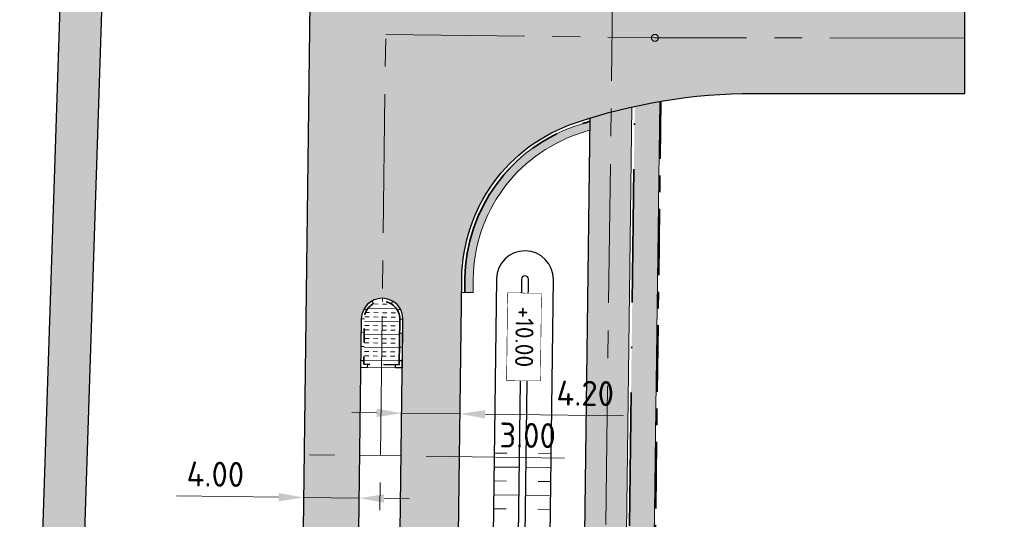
# Model space of a CAD drawing. Header units: metres. Extents: x 232559 to 234458, y 552925 to 554400.
# Tile 32 of 45: x 233262 to 233333, y 553889 to 553925. Entities that reach past the tile are written whole.
import ezdxf
from ezdxf.enums import TextEntityAlignment as Align

# ---------------------------------------------------------------- set-up
doc = ezdxf.new("R2010")
doc.units = ezdxf.units.M
for name, pattern in [('AM-AS', [16, 10, -2, 2, -2]), ('VH-GELEIDEBAND_70X200', [20, 12, -4, 0, -4]), ('VH-OPSLUITBAND_80X200', [14, 8, -2, 2, -2]), ('VH-RWSBAND', [24, 10, -2, 2, -2, 2, -2, 2, -2])]:
    doc.linetypes.add(name, pattern=pattern)
doc.layers.get('Defpoints').update_dxf_attribs({"color": 241})
for name, color, linetype, lineweight in [('N-AL-HOOGTELABEL-S', 7, 'Continuous', 9), ('N-WE-AM-AS_WEG-G', 7, 'AM-AS', 13), ('N-WE-GW-WATERGANG_BODEM-G', 144, 'Continuous', 25), ('N-WE-VH-KANTOPSLUITING_DEELSTREEP-G', 7, 'Continuous', 9), ('N-WE-VH-KANTOPSLUITING_ELEMENT_HOEKSTUK-S', 7, 'Continuous', 25), ('N-WE-VH-KANTOPSLUITING_VOORKANTBAND-G', 7, 'Continuous', 13), ('N-WE-VH-KANTVERHARDING-G', 7, 'Continuous', 25), ('N-WE-VH-KANTVERHARDING-GV', 7, 'Continuous', 25), ('N-WE-VH-KANTVERHARDING_BOCHTVERBREDING-A', 254, 'Continuous', 25), ('N-WE-VH-KANTVERHARDING_BOCHTVERBREDING-G', 251, 'Continuous', 18), ('N-WE-VH-M', 7, 'Continuous', 18), ('N-WE-VH-VERHARDING_BETON_CRETEPRINT-A', 241, 'Continuous', 5), ('N-WE-VH-VERHARDING_MIDDENGELEIDER-S', 7, 'Continuous', 25)]:
    doc.layers.add(name, color=color, linetype=linetype, lineweight=lineweight)
for name, color, linetype, lineweight, true_color in [('N-WE-GW-GRONDWERK-S', 7, 'Continuous', 18, 0x004c00), ('N-WE-GW-TALUDARCERING_KORT-G', 7, 'Continuous', 18, 0x004c00), ('N-WE-GW-TALUDARCERING_LANG-G', 7, 'Continuous', 13, 0x004c00), ('N-WE-GW-WATERGANG_INSTEEK-G', 7, 'Continuous', 25, 0x004c00), ('N-WE-VH-KANTOPSLUITING_GELEIDEBAND_70X200-G', 20, 'VH-GELEIDEBAND_70X200', 35, 0xff3f00), ('N-WE-VH-KANTOPSLUITING_OPSLUITBAND_80X200-G', 150, 'VH-OPSLUITBAND_80X200', 35, 0x007fff), ('N-WE-VH-KANTOPSLUITING_TROTTOIRBAND_RWS_115-225x250-G', 7, 'VH-RWSBAND', 35, 0x2db300), ('N-WE-VH-VERHARDING_ASFALT_HOOFDRIJBAAN-A', 7, 'Continuous', 5, 0xc7c7c7), ('N-WE-VH-VERHARDING_ASFALT_ONTSLUITINGSWEG_BESTAAND_A', 7, 'Continuous', 5, 0x999999), ('N-WE-VH-VERHARDING_ASFALT_ROOD-A', 7, 'Continuous', 5, 0xc99292), ('N-WE-VH-VERHARDING_TEGEL-A', 250, 'Continuous', 5, 0x333333)]:
    doc.layers.add(name, color=color, linetype=linetype, lineweight=lineweight, true_color=true_color)
doc.styles.add('NLCS-ISO', font='NLCS-ISO.ttf')
doc.styles.add('NLCS-ISO-ANNOTATIEF-T18', font='NLCS-ISO.ttf', dxfattribs={"height": 1.8})
doc.dimstyles.new('NLCS-ANNOTATIEF-T18-PIJL_A_L2_H2', dxfattribs={"dimtxt": 1.8, "dimasz": 1.8, "dimexe": 2, "dimexo": 2, "dimgap": 0.7, "dimtad": 1, "dimzin": 0, "dimdsep": 46, "dimtxsty": 'NLCS-ISO-ANNOTATIEF-T18', "dimcen": 0, "dimdle": 2, "dimse1": 1, "dimse2": 1, "dimclrd": 256, "dimclre": 251, "dimazin": 0, "dimtfac": 1, "dimtofl": 0, "dimtmove": 0, "dimatfit": 3, "dimfxl": 2, "dimtfillclr": 256, "dimtolj": 1, "dimtzin": 0, "dimlwd": 9, "dimlwe": 9, "dimarcsym": 0})

# ---------------------------------------------------------------- blocks, each defined once
blk = doc.blocks.new('S04')
at = {"layer": 'N-WE-GW-TALUDARCERING_KORT-G'}
for p, q in [((0, 0.501744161), (0.5017441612, 0.5018410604)), ((0, 0), (0.5017441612, 0)), ((0, -0.5017441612), (0.5018410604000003, -0.5017441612))]:
    blk.add_line(p, q, dxfattribs=at)
at = {"layer": 'N-WE-GW-TALUDARCERING_LANG-G'}
for p, q in [((0, 0.2508720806), (1.003585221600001, 0.2508720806)), ((0, -0.2508720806), (1.003585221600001, -0.2508720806))]:
    blk.add_line(p, q, dxfattribs=at)
blk = doc.blocks.new('SVH-KANTOPSLUITING_HOEK_UITWENDIG_115-225')
for p, q in [((0, 0), (0, 0.5000000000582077)), ((0, 0.5000000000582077), (0.225, 0.5000000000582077)), ((0, 0), (0.5, 5.820766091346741e-11)), ((0.225, 0.2250000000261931), (0.225, 0.5000000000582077)), ((0.225, 0.2250000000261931), (0.4999999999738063, 0.2250000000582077)), ((0.5000000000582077, 5.820766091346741e-11), (0.4999999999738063, 0.2250000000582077))]:
    blk.add_line(p, q)
blk = doc.blocks.new('MIDDENGELEIDER')
at = {"layer": 'N-WE-VH-VERHARDING_BETON_CRETEPRINT-A', "lineweight": 9}
h = blk.add_hatch(dxfattribs=at)
h.set_pattern_fill('AVH-BETON_GEWAPEND', color=251, scale=0.25, angle=-1.272221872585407e-14, pattern_type=2)
h.set_pattern_definition([(360, (129.1815211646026, 44.42226556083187), (2.296212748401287e-16, 0.9375), []), (360, (129.1815211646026, 44.73476556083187), (2.296212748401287e-16, 0.9375), [0.3125, -0.3125]), (360, (129.1815211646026, 45.04726556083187), (2.296212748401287e-16, 0.9375), [0.3125, -0.3125])])
edge = h.paths.add_edge_path()
edge.add_line((1.274999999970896, 3.275000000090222), (-1.274999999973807, 3.275000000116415))
edge.add_line((-1.274999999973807, 3.275000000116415), (-1.279999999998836, 4.440892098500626e-16))
edge.add_arc((-1.101532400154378e-16, 0.005009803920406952), 1.2800098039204, 180.2242493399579, 359.7757506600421)
edge.add_line((1.279999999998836, 0), (1.274999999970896, 3.275000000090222))
at = {"layer": 'N-WE-VH-KANTOPSLUITING_DEELSTREEP-G'}
for p, q in [((0, 3.500000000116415), (0, 3.280000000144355)), ((-1.5, 2), (-1.279999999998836, 2)), ((1.5, 2), (1.279999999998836, 2)), ((-1.5, 1), (-1.279999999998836, 1)), ((1.5, 1), (1.279999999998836, 1)), ((-1.5, 0), (-1.279999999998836, 0)), ((1.5, 0), (1.279999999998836, 0)), ((-1.108521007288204, -0.6349950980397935), (-1.299046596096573, -0.7449950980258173)), ((1.108521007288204, -0.6349950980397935), (1.299046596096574, -0.7449950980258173)), ((-0.6400041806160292, -1.103511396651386), (-0.7500041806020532, -1.294036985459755)), ((1.587271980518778e-16, -1.274999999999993), (2.38524477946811e-16, -1.494999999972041)), ((0.6400041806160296, -1.103511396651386), (0.7500041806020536, -1.294036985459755))]:
    blk.add_line(p, q, dxfattribs=at)
at = {"layer": 'N-WE-VH-KANTOPSLUITING_TROTTOIRBAND_RWS_115-225x250-G', "ltscale": 0.5, "flags": 128}
blk.add_lwpolyline([(-1.279999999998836, 3.280000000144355), (-1.279999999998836, 0, 0.9960937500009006), (1.279999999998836, 0), (1.279999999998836, 3.280000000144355), (-1.279999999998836, 3.280000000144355)], format="xyb", close=True, dxfattribs=at)
at = {"layer": 'N-WE-VH-KANTOPSLUITING_VOORKANTBAND-G', "ltscale": 0.5, "flags": 128}
blk.add_lwpolyline([(-1.5, 3.500000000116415), (-1.5, 0, 0.9966666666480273), (1.5, 0), (1.5, 3.500000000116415)], format="xyb", close=True, dxfattribs=at)
at = {"layer": 'N-WE-VH-KANTOPSLUITING_ELEMENT_HOEKSTUK-S'}
for p, rotation in [((-1.5, 3.500000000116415), 270), ((1.499999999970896, 3.500000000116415), 180)]:
    blk.add_blockref('SVH-KANTOPSLUITING_HOEK_UITWENDIG_115-225', p, dxfattribs=dict(at, rotation=rotation))
blk = doc.blocks.new('*D100')
at = {"layer": 'Defpoints', "color": 0, "transparency": 16777216}
for p in [(233282.098179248, 553890.6345763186), (233286.0967962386, 553890.5248937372), (233286.0969075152, 553890.5337187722)]:
    blk.add_point(p, dxfattribs=at)
at = {"layer": 'N-WE-VH-M', "lineweight": 9, "transparency": 16777216}
for p, q in [((233280.2975751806, 553890.5980172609), (233272.9581586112, 553890.690561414)), ((233287.896653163, 553890.5021989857), (233289.6965100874, 553890.4795042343))]:
    blk.add_line(p, q, dxfattribs=at)
at = {"layer": 'N-WE-VH-M', "transparency": 16777216}
for points in [[(233280.3013576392, 553890.897993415), (233280.293792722, 553890.2980411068), (233282.097432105, 553890.5753225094)], [(233287.9004356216, 553890.8021751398), (233287.8928707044, 553890.2022228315), (233286.0967962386, 553890.5248937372)]]:
    blk.add_solid(points, dxfattribs=at)
at = {"layer": 'N-WE-VH-M', "color": 0, "transparency": 16777216, "insert": (233275.7481115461, 553892.2555095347), "char_height": 1.8, "attachment_point": 5, "rotation": 359.2775844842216, "style": 'NLCS-ISO-ANNOTATIEF-T18'}
blk.add_mtext('\\A1;4.00', dxfattribs=at)
blk = doc.blocks.new('*D101')
at = {"layer": 'Defpoints', "color": 0, "transparency": 16777216}
for p in [(233289.174587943, 553896.650204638), (233293.3742540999, 553896.5972502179), (233293.3742540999, 553896.5972502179)]:
    blk.add_point(p, dxfattribs=at)
at = {"layer": 'N-WE-VH-M', "lineweight": 9, "transparency": 16777216}
for p, q in [((233287.3747310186, 553896.6728993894), (233285.5748740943, 553896.6955941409)), ((233295.1741110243, 553896.5745554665), (233305.1406183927, 553896.4488858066))]:
    blk.add_line(p, q, dxfattribs=at)
at = {"layer": 'N-WE-VH-M', "transparency": 16777216}
for points in [[(233287.3785134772, 553896.9728755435), (233287.3709485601, 553896.3729232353), (233289.174587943, 553896.650204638)], [(233295.1778934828, 553896.8745316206), (233295.1703285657, 553896.2745793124), (233293.3742540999, 553896.5972502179)]]:
    blk.add_solid(points, dxfattribs=at)
at = {"layer": 'N-WE-VH-M', "color": 0, "transparency": 16777216, "insert": (233302.3910116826, 553898.083683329), "char_height": 1.8, "attachment_point": 5, "rotation": 359.2775844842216, "style": 'NLCS-ISO-ANNOTATIEF-T18'}
blk.add_mtext('\\A1;4.20', dxfattribs=at)
blk = doc.blocks.new('*D102')
at = {"layer": 'Defpoints', "color": 0, "transparency": 16777216}
for p in [(233286.1366734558, 553893.6622263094), (233289.1357318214, 553893.5686348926), (233289.1359580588, 553893.5865771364)]:
    blk.add_point(p, dxfattribs=at)
at = {"layer": 'N-WE-VH-M', "lineweight": 9, "transparency": 16777216}
for p, q in [((233284.3361133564, 553893.6291542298), (233282.536256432, 553893.6518489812)), ((233290.9355887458, 553893.5459401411), (233300.9006084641, 553893.4202892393))]:
    blk.add_line(p, q, dxfattribs=at)
at = {"layer": 'N-WE-VH-M', "transparency": 16777216}
for points in [[(233284.339895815, 553893.9291303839), (233284.3323308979, 553893.3291780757), (233286.1359702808, 553893.6064594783)], [(233290.9393712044, 553893.8459162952), (233290.9318062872, 553893.245963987), (233289.1357318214, 553893.5686348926)]]:
    blk.add_solid(points, dxfattribs=at)
at = {"layer": 'N-WE-VH-M', "color": 0, "transparency": 16777216, "insert": (233298.2409946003, 553895.0539520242), "char_height": 1.8, "attachment_point": 5, "rotation": 359.2775844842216, "style": 'NLCS-ISO-ANNOTATIEF-T18'}
blk.add_mtext('\\A1;3.00', dxfattribs=at)
blk = doc.blocks.new('SAL-HOOGTELABEL_AANLEG-SO')
blk.add_lwpolyline([(-4.842599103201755, 1.798838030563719), (4.851150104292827, 1.798838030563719), (4.851150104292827, -1.886858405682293), (-4.842599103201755, -1.886858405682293)], close=True)
at = {"style": 'NLCS-ISO'}
blk.add_attdef('HOOGTE', text='', height=2, dxfattribs=at).set_placement((0, 0), align=Align.MIDDLE_CENTER)
blk.add_wipeout([(-4.842599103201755, 1.7988380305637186), (4.851150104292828, 1.7988380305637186), (4.851150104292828, -1.8868584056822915), (-4.842599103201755, -1.8868584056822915)])

msp = doc.modelspace()

# ---------------------------------------------------------------- hatches: boundary and pattern name
at = {"layer": 'N-WE-VH-KANTVERHARDING_BOCHTVERBREDING-A'}
h = msp.add_hatch(color=256, dxfattribs=at)
h.dxf.hatch_style = 1
edge = h.paths.add_edge_path()
edge.add_line((233302.7330422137, 553917.063637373), (233302.7410005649, 553917.6947917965))
edge.add_arc((233314.5207426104, 553879.7041575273), 39.77499987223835, 107.2270760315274, 108.8019144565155)
edge.add_arc((233305.4964175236, 553906.2100351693), 11.77500000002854, 108.8019144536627, 179.2775844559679)
edge.add_line((233293.7223534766, 553906.3584966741), (233293.7097452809, 553905.3585761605))
edge.add_line((233293.7097452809, 553905.3585761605), (233294.309697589, 553905.3510112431))
edge.add_line((233294.309697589, 553905.3510112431), (233294.3223057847, 553906.3509317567))
edge.add_arc((233305.4964175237, 553906.2100351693), 11.17500000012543, 108.80191445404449, 179.2775844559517, ccw=False)
edge.add_arc((233314.5207426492, 553879.7041574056), 39.17499999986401, 107.51157970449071, 108.80191445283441, ccw=False)
at = {"layer": 'N-WE-VH-VERHARDING_ASFALT_HOOFDRIJBAAN-A'}
h = msp.add_hatch(color=256, dxfattribs=at)
h.dxf.hatch_style = 1
edge = h.paths.add_edge_path(flags=16)
edge.add_line((233238.8431109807, 553681.6264790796), (233230.943822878, 553658.5683842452))
edge.add_arc((233232.3644847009, 553658.0869851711), 1.500008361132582, 161.2807672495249, 340.8981595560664)
edge.add_line((233233.7819002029, 553657.5961100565), (233241.6811883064, 553680.6542048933))
edge.add_arc((233240.2605260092, 553681.1356025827), 1.500008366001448, 341.2808231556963, 520.8981037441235)
edge = h.paths.add_edge_path(flags=16)
edge.add_arc((233271.7074764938, 553774.3557767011), 1.50000836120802, 164.2858098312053, 343.9032006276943)
edge.add_arc((232887.5055168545, 553885.6554448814), 401.4984599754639, 343.8444187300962, 352.0661515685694)
edge.add_line((233285.1608708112, 553830.2367401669), (233285.628885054, 553833.7053079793))
edge.add_arc((233284.1416862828, 553833.900922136), 1.500008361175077, 352.5067892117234, 532.1241805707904)
edge.add_line((233282.6558269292, 553834.1064630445), (233282.1878126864, 553830.6378952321))
edge.add_arc((232887.5013877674, 553885.6565838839), 398.5027353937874, 343.84373435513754, 352.0641942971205, ccw=False)
edge.add_line((233270.265800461, 553774.7699999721), (233270.2635313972, 553774.76203726))
edge = h.paths.add_edge_path(flags=16)
edge.add_line((233258.9653892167, 553740.3635948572), (233250.3426869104, 553715.1938472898))
edge.add_arc((233251.7633487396, 553714.7124482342), 1.500008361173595, 161.2807679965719, 340.8981588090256)
edge.add_line((233253.1807642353, 553714.2215731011), (233261.803466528, 553739.3913206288))
edge.add_arc((233260.3828047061, 553739.8727197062), 1.500008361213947, 341.2807671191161, 520.8981580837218)
edge = h.paths.add_edge_path(flags=16)
edge.add_arc((234470.475400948, 552921.1637758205), 1411.277274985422, 162.0659295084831, 164.4612733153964, ccw=False)
edge.add_arc((233126.3416874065, 553356.1858418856), 1.500008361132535, 342.2158700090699, 521.8332620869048)
edge.add_arc((234458.2256546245, 552924.8473599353), 1401.488492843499, 162.0549104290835, 164.4722926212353)
edge.add_arc((233109.3367418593, 553299.6359526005), 1.500008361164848, 164.6940441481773, 344.311435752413)
edge = h.paths.add_edge_path(flags=16)
edge.add_line((233152.7243747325, 553435.0058946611), (233170.2517599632, 553481.8816119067))
edge.add_arc((232796.991217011, 553621.4481446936), 398.4999999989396, 339.4986351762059, 341.0894634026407)
edge.add_line((233173.9824883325, 553492.2977232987), (233181.1625168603, 553513.2562927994))
edge.add_arc((233182.579932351, 553512.7654176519), 1.500008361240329, -18.719231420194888, 160.8981582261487, ccw=False)
edge.add_line((233184.0005941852, 553512.2840186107), (233176.8205656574, 553491.32544911))
edge.add_arc((232796.9912170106, 553621.4481446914), 401.4999999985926, 339.4986351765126, 341.08946340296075, ccw=False)
edge.add_line((233173.0617515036, 553480.8309228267), (233155.5343662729, 553433.9552055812))
edge.add_arc((233154.1311245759, 553434.4852412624), 1.500008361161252, 159.6899393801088, 339.3073309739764, ccw=False)
edge = h.paths.add_edge_path(flags=16)
edge.add_line((233288.7409870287, 554100.2030049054), (233287.2648016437, 553983.1308973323))
edge.add_arc((233288.7647455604, 553983.1169929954), 1.500008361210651, 179.4688888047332, 359.0862801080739)
edge.add_line((233290.2645631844, 553983.0930727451), (233291.7407485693, 554100.1651803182))
edge.add_arc((233290.2408005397, 554100.1787584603), 1.500009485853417, 359.4813493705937, 539.0738195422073)
edge = h.paths.add_edge_path(flags=16)
edge.add_line((233288.8319004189, 553873.9156854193), (233288.9171638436, 553877.3046130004))
edge.add_arc((233110.1728694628, 553881.9064760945), 178.8035232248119, 358.5252166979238, 359.5434362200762)
edge.add_line((233288.970715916, 553880.4816879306), (233289.2599437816, 553903.4195358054))
edge.add_arc((233287.7599998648, 553903.4334401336), 1.500008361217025, 359.4688891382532, 539.0862797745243)
edge.add_line((233286.2601822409, 553903.4573603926), (233285.9709543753, 553880.519512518))
edge.add_arc((233108.5407243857, 553881.9357574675), 177.4358821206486, 358.5287614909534, 359.5426758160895, ccw=False)
edge.add_line((233285.9181128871, 553877.3800673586), (233285.8328494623, 553873.9911397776))
edge.add_arc((233287.3325009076, 553873.9584193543), 1.500008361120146, 178.7500797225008, 358.3674721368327)
edge = h.paths.add_edge_path(flags=16)
edge.add_line((233217.4679331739, 553619.232137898), (233192.6325521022, 553546.7374314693))
edge.add_arc((233194.0532139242, 553546.2560323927), 1.500008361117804, 161.2807671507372, 340.8981596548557)
edge.add_line((233195.470629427, 553545.7651572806), (233220.3060104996, 553618.2598637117))
edge.add_arc((233218.8853486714, 553618.7412627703), 1.500008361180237, 341.280767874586, 520.8981590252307)
edge = h.paths.add_edge_path()
edge.add_line((233383.3948392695, 554231.8195223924), (233383.3948392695, 554236.3196870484))
edge.add_line((233383.3948392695, 554236.3196870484), (233370.3008999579, 554236.207676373))
edge.add_arc((233370.9725897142, 554157.7105501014), 78.50000000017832, 90.49026060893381, 179.2775844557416)
edge.add_line((233292.478829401, 554158.7002934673), (233292.1827528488, 554135.2192955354))
edge.add_arc((233290.6829352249, 554135.2432157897), 1.500008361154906, 179.4688889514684, 359.0862799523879, ccw=False)
edge.add_line((233289.1829913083, 554135.2571201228), (233289.4790678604, 554158.7381180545))
edge.add_arc((233370.9725897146, 554157.7105501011), 81.50000000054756, 90.49026060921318, 179.2775844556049, ccw=False)
edge.add_line((233370.2752302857, 554239.2075665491), (233383.3948392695, 554239.3197968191))
edge.add_line((233383.3948392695, 554239.3197968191), (233383.3987201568, 554243.819994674))
edge.add_line((233383.3987201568, 554243.819994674), (233370.2367257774, 554243.7074018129))
edge.add_arc((233370.9725897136, 554157.7105501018), 85.99999999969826, 90.49026060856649, 179.2775844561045)
edge.add_line((233284.9794255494, 554158.7948549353), (233284.6455244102, 554132.3140954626))
edge.add_arc((233272.6464789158, 554132.4653348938), 11.9999985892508, 358.83315250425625, 359.277865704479, ccw=False)
edge.add_arc((233272.6441303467, 554132.2791883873), 12.00000000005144, 288.11678142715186, 359.7220163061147, ccw=False)
edge.add_arc((233263.9373955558, 554158.8910798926), 40.00000000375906, 269.27758445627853, 288.1167814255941, ccw=False)
edge.add_line((233263.4330677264, 554118.8942593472), (233259.3492775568, 554118.9457526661))
edge.add_line((233259.3492775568, 554118.9457526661), (233258.1891597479, 554110.959744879))
edge.add_line((233258.1891597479, 554110.959744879), (233271.3731336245, 554110.793505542))
edge.add_arc((233271.2218352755, 554098.7944593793), 12.00000000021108, 18.1167814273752, 89.27758445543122, ccw=False)
edge.add_arc((233244.6099437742, 554090.0877245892), 39.9999999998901, -0.7224155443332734, 18.116781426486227, ccw=False)
edge.add_line((233284.6067643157, 554089.5833967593), (233283.2272950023, 553980.1815685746))
edge.add_arc((233271.2282488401, 553980.3328669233), 11.99999999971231, 288.64532879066, 359.27758445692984, ccw=False)
edge.add_arc((233262.2763961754, 554006.8633085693), 40.0000000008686, 269.8061318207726, 288.6453287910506, ccw=False)
edge.add_line((233262.1410509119, 553966.8635375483), (233258.917836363, 553966.8744437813))
edge.add_line((233258.917836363, 553966.8744437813), (233258.5090641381, 553958.8759513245))
edge.add_line((233258.5090641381, 553958.8759513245), (233269.4898461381, 553958.73749247))
edge.add_arc((233269.3385477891, 553946.7384463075), 11.9999999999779, 17.900033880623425, 89.27758445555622, ccw=False)
edge.add_arc((233242.6939095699, 553938.1324452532), 39.99999999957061, -0.7224155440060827, 17.90003388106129, ccw=False)
edge.add_line((233282.6907301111, 553937.6281174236), (233281.9726850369, 553880.6819838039))
edge.add_arc((232887.504042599, 553885.6559170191), 394.4999998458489, 357.8787414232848, 359.27758445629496, ccw=False)
edge.add_arc((233269.741926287, 553871.4978749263), 11.99999999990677, 276.26086459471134, 357.87874142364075, ccw=False)
edge.add_arc((233266.6883759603, 553899.3308738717), 39.99999999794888, 257.65672900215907, 276.26086459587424, ccw=False)
edge.add_line((233258.1376475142, 553860.2554974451), (233253.5855078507, 553861.2516263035))
edge.add_line((233253.5855078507, 553861.2516263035), (233252.2661928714, 553853.3510268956))
edge.add_line((233252.2661928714, 553853.3510268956), (233268.0977294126, 553849.886666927))
edge.add_arc((233265.5325108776, 553838.1640539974), 12.00000000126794, 10.986504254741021, 77.65672899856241, ccw=False)
edge.add_arc((233238.0456920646, 553832.8278763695), 40.00000000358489, -8.570212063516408, 10.986504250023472, ccw=False)
edge.add_arc((232887.5040424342, 553885.6559170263), 394.500000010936, 341.0894634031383, 351.4297879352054, ccw=False)
edge.add_line((233260.7112106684, 553757.8018612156), (233245.5879523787, 553713.6569307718))
edge.add_arc((233234.2356430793, 553717.546027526), 11.99999999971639, 276.9945347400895, 341.0894634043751, ccw=False)
edge.add_arc((233230.8259524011, 553745.3376451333), 39.99999999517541, 261.25770785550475, 276.9945347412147, ccw=False)
edge.add_line((233224.7463354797, 553705.8023664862), (233223.0745871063, 553697.9134248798))
edge.add_line((233223.0745871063, 553697.9134248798), (233224.2877538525, 553697.6558123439))
edge.add_arc((233221.8133919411, 553685.9136859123), 12.00000000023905, -0.07133962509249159, 78.1004309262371, ccw=False)
edge.add_arc((233193.813413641, 553685.9485490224), 40.00000000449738, 341.08946340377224, 359.92866037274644, ccw=False)
edge.add_line((233231.6544446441, 553672.9848931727), (233226.1890888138, 553657.0314690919))
edge.add_arc((233214.8367795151, 553660.9205658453), 11.99999999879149, 270.31384081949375, 341.08946340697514, ccw=False)
edge.add_arc((233214.6834087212, 553688.9201457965), 39.9999999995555, 259.0733274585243, 270.31384082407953, ccw=False)
edge.add_line((233207.1013068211, 553649.6453226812), (233204.414138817, 553641.729737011))
edge.add_line((233204.414138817, 553641.729737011), (233206.4130408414, 553641.0511457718))
edge.add_arc((233202.5554846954, 553629.6880801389), 11.99999999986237, -0.09517119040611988, 71.2485752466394, ccw=False)
edge.add_arc((233174.5555233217, 553629.7345895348), 40.00000000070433, 341.0894634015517, 359.904828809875, ccw=False)
edge.add_line((233212.3965543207, 553616.7709336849), (233170.1983852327, 553493.5940888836))
edge.add_arc((232796.991217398, 553621.4481445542), 394.4999995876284, 339.4986351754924, 341.0894634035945, ccw=False)
edge.add_line((233166.505104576, 553483.28253068), (233147.8846569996, 553433.483497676))
edge.add_arc((233136.6446908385, 553437.6862539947), 11.99999999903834, 268.33783214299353, 339.49863518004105, ccw=False)
edge.add_arc((233137.456865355, 553465.6744724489), 39.99999999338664, 249.4986351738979, 268.33783214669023, ccw=False)
edge.add_line((233123.4476776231, 553428.2079185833), (233112.4234840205, 553432.3299949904))
edge.add_line((233112.4234840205, 553432.3299949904), (233110.6451300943, 553424.4539915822))
edge.add_line((233110.6451300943, 553424.4539915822), (233127.7942505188, 553418.0417325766))
edge.add_arc((233123.591494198, 553406.8017664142), 12.00000000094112, -0.8344186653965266, 69.49863517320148, ccw=False)
edge.add_arc((233095.5944634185, 553407.2095258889), 40.0000000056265, 340.5064054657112, 359.16558132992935, ccw=False)
edge.add_arc((234458.2366741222, 552924.8440463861), 1405.500000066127, 160.5064054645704, 165.1608938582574)
edge.add_line((233099.6117662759, 553284.8004464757), (233092.6752564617, 553255.3994536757))
edge.add_line((233092.6752564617, 553255.3994536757), (233091.0809289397, 553248.58331763))
edge.add_line((233091.0809289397, 553248.58331763), (233095.9495792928, 553247.444516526))
edge.add_line((233095.9495792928, 553247.444516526), (233096.1772452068, 553248.4184059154))
edge.add_arc((233096.518756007, 553249.8789192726), 1.499909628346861, 166.8325995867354, 256.8390316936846, ccw=False)
edge.add_line((233095.0582809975, 553250.22059403), (233096.0860600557, 553254.613594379))
edge.add_arc((233906.1433038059, 553060.849929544), 832.9088161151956, 165.7741364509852, 166.5477504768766, ccw=False)
edge.add_arc((233100.2296296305, 553265.1628194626), 1.500008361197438, -13.877530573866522, 165.7093191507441, ccw=False)
edge.add_arc((233925.3302583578, 553056.1233553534), 849.6689466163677, 165.7826359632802, 166.5393129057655)
edge.add_line((233099.0018301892, 553253.9077016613), (233102.4176006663, 553253.1470107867))
edge.add_line((233102.4176006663, 553253.1470107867), (233106.2073716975, 553266.7456090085))
edge.add_arc((233117.7668680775, 553263.5241119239), 12.00000000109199, 98.46671721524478, 164.4274651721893, ccw=False)
edge.add_arc((233121.8894445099, 553235.8292682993), 39.99999999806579, 79.62752023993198, 98.46671721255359, ccw=False)
edge.add_line((233129.0913123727, 553275.175590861), (233159.1338229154, 553269.6766731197))
edge.add_line((233159.1338229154, 553269.6766731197), (233160.574196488, 553277.5459376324))
edge.add_line((233160.574196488, 553277.5459376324), (233126.0042255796, 553283.8735521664))
edge.add_arc((233128.1647859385, 553295.6774489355), 11.99999999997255, 183.0718552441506, 259.627520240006, ccw=False)
edge.add_arc((233156.1245531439, 553297.1779215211), 40.00000000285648, 164.0423255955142, 183.0718552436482, ccw=False)
edge.add_arc((234458.2366841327, 552924.8440433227), 1394.300010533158, 161.9323812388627, 164.0423255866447, ccw=False)
edge.add_arc((233144.0962816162, 553353.5494451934), 12.0000000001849, 89.88037590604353, 161.9323812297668, ccw=False)
edge.add_arc((233144.037822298, 553325.5495062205), 39.99999999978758, 71.04117893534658, 89.88037590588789, ccw=False)
edge.add_line((233157.0333630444, 553363.379599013), (233175.1461170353, 553357.1574352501))
edge.add_line((233175.1461170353, 553357.1574352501), (233176.6028173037, 553365.1158982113))
edge.add_line((233176.6028173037, 553365.1158982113), (233152.3911867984, 553373.433171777))
edge.add_arc((233156.2898490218, 553384.7821996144), 11.99999999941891, 179.1939367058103, 251.0411789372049, ccw=False)
edge.add_arc((233184.2848984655, 553384.3886927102), 39.99781493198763, 160.1638824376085, 179.1944613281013, ccw=False)
edge.add_arc((234458.2366756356, 552924.8440458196), 1394.300001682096, 159.498635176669, 160.1644070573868, ccw=False)
edge.add_line((233152.246272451, 553413.1693077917), (233176.9957396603, 553479.3599581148))
edge.add_arc((232796.9912174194, 553621.4481445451), 405.6999995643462, 339.498635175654, 341.0894634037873)
edge.add_line((233180.7938739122, 553489.9642652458), (233188.9434714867, 553513.753015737))
edge.add_arc((233200.2957807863, 553509.8639189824), 12.0000000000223, 96.10748340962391, 161.0894634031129, ccw=False)
edge.add_arc((233203.2748111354, 553482.0228454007), 40.00000000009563, 77.26828643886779, 96.10748340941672, ccw=False)
edge.add_line((233212.0902565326, 553521.0393537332), (233225.7077712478, 553517.9625930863))
edge.add_line((233225.7077712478, 553517.9625930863), (233227.4708274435, 553525.7659021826))
edge.add_line((233227.4708274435, 553525.7659021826), (233210.0433164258, 553529.7034988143))
edge.add_arc((233212.6879500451, 553541.4084513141), 12.00000000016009, 179.9286603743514, 257.2682864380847, ccw=False)
edge.add_arc((233240.6879283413, 553541.3735882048), 40.00000000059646, 161.0894634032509, 179.9286603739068, ccw=False)
edge.add_line((233202.8468973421, 553554.3372440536), (233225.2499693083, 553619.7320177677))
edge.add_arc((233236.6022786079, 553615.842921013), 12.0000000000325, 96.10753060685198, 161.089463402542, ccw=False)
edge.add_arc((233239.5813318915, 553588.0018498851), 40.00000000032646, 77.26833363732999, 96.10753060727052, ccw=False)
edge.add_line((233248.3967451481, 553627.0183654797), (233264.8851009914, 553623.29297718))
edge.add_line((233264.8851009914, 553623.29297718), (233266.6473164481, 553631.0964762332))
edge.add_line((233266.6473164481, 553631.0964762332), (233246.3497244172, 553635.6825254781))
edge.add_arc((233248.9943483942, 553647.3874801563), 11.99999999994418, 179.9280306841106, 257.26833363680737, ccw=False)
edge.add_arc((233276.9943263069, 553647.3523093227), 40.00000000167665, 161.0894634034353, 179.9280306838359, ccw=False)
edge.add_line((233239.1532953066, 553660.3159651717), (233266.7483078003, 553740.8631739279))
edge.add_arc((233278.1008748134, 553736.9748295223), 12.00000000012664, 95.90662175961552, 161.0932605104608, ccw=False)
edge.add_arc((233280.9822846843, 553709.1234834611), 40.00000000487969, 77.0674247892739, 95.90662175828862, ccw=False)
edge.add_line((233289.934455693, 553748.1088478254), (233292.9078006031, 553747.4260815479))
edge.add_line((233292.9078006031, 553747.4260815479), (233295.1107104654, 553757.1804901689))
edge.add_line((233295.1107104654, 553757.1804901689), (233287.9003680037, 553758.8361940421))
edge.add_arc((233290.5860193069, 553770.5318033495), 11.9999999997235, 183.5077938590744, 257.0674247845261, ccw=False)
edge.add_arc((233318.5335608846, 553772.244964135), 40.00000000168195, 165.2586584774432, 183.5077938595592, ccw=False)
edge.add_arc((232887.5040424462, 553885.6559170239), 405.6999999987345, 345.2586584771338, 352.9955194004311)
edge.add_arc((233302.0865878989, 553834.718671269), 12.00000000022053, 108.80191445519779, 172.9955193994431, ccw=False)
edge.add_arc((233311.1109130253, 553808.2127935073), 39.99999999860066, 89.96271748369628, 108.80191445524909, ccw=False)
edge.add_line((233311.13694113, 553848.2127850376), (233329.5025161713, 553848.2008345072))
edge.add_line((233329.5025161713, 553848.2008345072), (233329.5025161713, 553856.2008362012))
edge.add_line((233329.5025161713, 553856.2008362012), (233306.3333824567, 553856.2159124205))
edge.add_arc((233306.3411064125, 553868.2159099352), 12.00000000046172, 197.0632672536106, 269.9631208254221, ccw=False)
edge.add_arc((233333.1085836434, 553876.4318799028), 39.99999999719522, 178.8141437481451, 197.0632672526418, ccw=False)
edge.add_arc((232887.5040428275, 553885.6559170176), 405.6999996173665, 358.8141437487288, 359.277584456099)
edge.add_line((233293.1717947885, 553880.5407720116), (233293.4973713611, 553906.3613335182))
edge.add_arc((233305.4964175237, 553906.2100351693), 12.00000000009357, 108.80191445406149, 179.277584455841, ccw=False)
edge.add_arc((233314.5207426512, 553879.7041573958), 40.000000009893, 89.96271748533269, 108.8019144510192, ccw=False)
edge.add_line((233314.5467707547, 553919.7041489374), (233329.7282889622, 553919.6942702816))
edge.add_line((233329.7282889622, 553919.6942702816), (233329.7334945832, 553927.694268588))
edge.add_line((233329.7334945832, 553927.694268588), (233307.4111207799, 553927.7087938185))
edge.add_arc((233307.4189292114, 553939.7087912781), 12.00000000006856, 198.1167814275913, 269.96271748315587, ccw=False)
edge.add_arc((233334.0308207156, 553948.4155260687), 40.00000000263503, 179.2775844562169, 198.1167814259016, ccw=False)
edge.add_line((233294.0340001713, 553948.9198538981), (233295.9419387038, 554100.2330882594))
edge.add_arc((234145.874375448, 554089.5161218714), 850.0000002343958, 178.2011683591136, 179.2775844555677, ccw=False)
edge.add_arc((232446.7121341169, 554142.8797634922), 849.9999999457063, 358.2011683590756, 359.277584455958)
edge.add_line((233296.6445705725, 554132.1627971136), (233296.978471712, 554158.6435565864))
edge.add_arc((233370.9725897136, 554157.7105501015), 73.99999999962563, 90.49026060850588, 179.2775844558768, ccw=False)
edge.add_line((233370.3394044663, 554231.7078411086), (233383.3948392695, 554231.8195223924))
at = {"layer": 'N-WE-VH-VERHARDING_ASFALT_ONTSLUITINGSWEG_BESTAAND_A'}
h = msp.add_hatch(color=256, dxfattribs=at)
h.dxf.hatch_style = 1
edge = h.paths.add_edge_path()
edge.add_arc((233266.6883759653, 553899.3308739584), 40.00000008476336, 263.8280406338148, 268.12925282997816, ccw=False)
edge.add_line((233262.3878637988, 553859.5627258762), (233265.6349321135, 553958.7860998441))
edge.add_line((233265.6349321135, 553958.7860998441), (233268.6353000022, 553958.7482676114))
edge.add_line((233268.6353000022, 553958.7482676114), (233265.382580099, 553859.3521933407))
at = {"layer": 'N-WE-VH-VERHARDING_ASFALT_ROOD-A'}
h = msp.add_hatch(color=256, dxfattribs=at)
h.dxf.hatch_style = 1
edge = h.paths.add_edge_path()
edge.add_arc((233306.341119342, 553868.2159076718), 11.99999999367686, 245.3403841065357, 260.1006219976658)
edge.add_arc((232887.5040424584, 553885.6559170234), 417.7999999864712, 355.9839034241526, 359.2775844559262)
edge.add_line((233305.2708330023, 553880.3882128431), (233305.7543137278, 553918.7317082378))
edge.add_arc((233314.5207426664, 553879.7041573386), 40.00000006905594, 102.6597430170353, 107.1227028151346)
edge.add_line((233302.7439816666, 553917.9312145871), (233302.2710714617, 553880.4260374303))
edge.add_arc((232887.5040424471, 553885.6559170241), 414.7999999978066, 356.0816003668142, 359.2775844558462, ccw=False)
at = {"layer": 'N-WE-VH-VERHARDING_TEGEL-A'}
h = msp.add_hatch(dxfattribs=at)
h.set_pattern_fill('AVH-TEGEL_300X300_HALFST', color=256, scale=2, pattern_type=2)
h.set_pattern_definition([(269.2836149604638, (233304.733259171, 553957.3674885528), (0.2924747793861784, -0.6037039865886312), [0.5999999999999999, -0.5999999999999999]), (359.2836149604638, (233304.733259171, 553957.3674885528), (0.007501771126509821, 0.5999531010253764), [])])
edge = h.paths.add_edge_path()
edge.add_arc((233306.3411186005, 553868.2159098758), 12.00000001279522, 261.0598277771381, 269.6627748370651)
edge.add_arc((232887.504042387, 553885.6559170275), 419.8000000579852, 355.9786519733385, 359.2775844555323)
edge.add_line((233307.2706740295, 553880.3629964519), (233307.7594769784, 553919.1285824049))
edge.add_arc((233314.5207426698, 553879.7041572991), 40.00000010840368, 99.73152144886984, 102.3654470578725)
edge.add_line((233305.9548909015, 553918.7762213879), (233305.4708171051, 553880.3856912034))
edge.add_arc((232887.5040424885, 553885.6559170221), 417.9999999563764, 355.9813105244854, 359.27758445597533, ccw=False)

# ---------------------------------------------------------------- linework, layer by layer
at = {"layer": 'N-WE-AM-AS_WEG-G', "flags": 128}
for points in [[(233093.304663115, 553236.2290259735, -0.03339304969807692), (233146.9072885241, 553415.1656170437), (233171.6567557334, 553481.3562673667, 0.006941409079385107), (233175.401526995, 553491.8115862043), (233265.9143524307, 553756.0193585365, 0.07952767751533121), (233287.4722478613, 553880.6126387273), (233290.9789486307, 554158.7192057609, -0.4080279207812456), (233370.2880651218, 554237.7076214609), (233431.4370744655, 554238.2308656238)], [(233107.2606152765, 553231.6969395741), (233107.3769856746, 553232.1944531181, -0.01875623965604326), (233116.3379933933, 553264.7324238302, 0.01097708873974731), (233121.8792651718, 553283.6957786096, -0.02387336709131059), (233162.1749092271, 553409.4568730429), (233186.9243764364, 553475.6475233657, 0.00694140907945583), (233190.8217471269, 553486.528896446), (233281.3345725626, 553750.736668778, 0.07952767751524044), (233303.770952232, 553880.4071251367), (233306.5410961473, 554100.0994413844, -0.00469678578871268), (233306.8880309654, 554115.8652046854, 0.004696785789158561), (233307.243728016, 554132.0291502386), (233307.5776291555, 554158.5099097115, -0.408027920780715), (233370.4301039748, 554221.1082291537), (233383.3948392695, 554221.2191667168)]]:
    msp.add_lwpolyline(points, format="xyb", dxfattribs=at)
msp.add_lwpolyline([(233288.018738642, 553923.9532842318), (233307.4085179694, 553923.708794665), (233329.7308917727, 553923.6942694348)], dxfattribs=at)
at = {"layer": 'N-WE-AM-AS_WEG-G'}
msp.add_circle((233307.4085179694, 553923.708794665), 0.25, dxfattribs=at)
at = {"layer": 'N-WE-GW-WATERGANG_BODEM-G', "flags": 128}
msp.add_lwpolyline([(233297.9161226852, 553877.160365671, 0.002022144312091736), (233297.9714132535, 553880.480252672), (233298.296989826, 553906.3008141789, 0.9999999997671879), (233297.7970295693, 553906.3071182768), (233297.4714529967, 553880.4865567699, -0.002022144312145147), (233297.4162297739, 553877.1707134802, 1)], format="xyb", close=True, dxfattribs=at)
at = {"layer": 'N-WE-GW-WATERGANG_INSTEEK-G', "flags": 128}
msp.add_lwpolyline([(233299.7157371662, 553877.1231135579, 0.002022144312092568), (233299.7712701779, 553880.4575579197), (233300.0968467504, 553906.2781194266, 0.9999999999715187), (233295.9971726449, 553906.3298130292), (233295.6715960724, 553880.5092515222, -0.00202214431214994), (233295.6166152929, 553877.2079655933, 0.9999999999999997)], format="xyb", close=True, dxfattribs=at)
at = {"layer": 'N-WE-VH-KANTOPSLUITING_GELEIDEBAND_70X200-G', "ltscale": 0.8, "flags": 128}
msp.add_lwpolyline([(233304.4762819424, 553856.3616942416, 0.01438370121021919), (233305.470817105, 553880.3856912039), (233305.9548909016, 553918.7762213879)], format="xyb", dxfattribs=at)
at = {"layer": 'N-WE-VH-KANTOPSLUITING_OPSLUITBAND_80X200-G', "ltscale": 0.6, "flags": 128}
msp.add_lwpolyline([(233306.3506729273, 553856.2159011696, 0.01439208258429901), (233307.3506676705, 553880.3619877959), (233307.8396556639, 553919.1422491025)], format="xyb", dxfattribs=at)
at = {"layer": 'N-WE-VH-KANTOPSLUITING_VOORKANTBAND-G', "flags": 128}
for points in [[(233306.2704907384, 553856.2161177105, 0.01439530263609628), (233307.2706740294, 553880.3629964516), (233307.7594769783, 553919.1285824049)], [(233304.2780984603, 553856.3945733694, 0.01437238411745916), (233305.2708330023, 553880.3882128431), (233305.7543137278, 553918.7317082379)]]:
    msp.add_lwpolyline(points, format="xyb", dxfattribs=at)
at = {"layer": 'N-WE-VH-KANTVERHARDING-G', "flags": 128}
msp.add_lwpolyline([(233301.3343996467, 553857.3102743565, 0.01394601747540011), (233302.2710714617, 553880.4260374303), (233302.7439816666, 553917.9312145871)], format="xyb", dxfattribs=at)
at = {"layer": 'N-WE-VH-KANTVERHARDING-GV', "flags": 128}
msp.add_lwpolyline([(233284.6067643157, 554089.5833967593), (233283.2272950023, 553980.1815685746, -0.3183344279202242), (233275.0647571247, 553968.9626776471, -0.08238715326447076), (233262.1410509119, 553966.8635375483), (233258.917836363, 553966.8744437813), (233258.5090641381, 553958.8759513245), (233269.4898461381, 553958.73749247, -0.3219196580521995), (233280.7576784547, 553950.4267324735, -0.08143506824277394), (233282.6907301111, 553937.6281174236), (233281.9726850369, 553880.6819838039, -0.006103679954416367), (233281.7337030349, 553871.0537010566, -0.3719854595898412), (233271.0505907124, 553859.5694468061, -0.08135462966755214), (233258.1376475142, 553860.2554974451), (233253.5855078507, 553861.2516263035), (233252.2661928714, 553853.3510268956)], format="xyb", dxfattribs=at)
for points in [[(233265.382580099, 553859.3521933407, -0.01876978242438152), (233262.3878637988, 553859.5627258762), (233265.6349321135, 553958.7860998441), (233268.6353000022, 553958.7482676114)], [(233288.8319004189, 553873.9156854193), (233288.9171638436, 553877.3046130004, 0.004442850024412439), (233288.970715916, 553880.4816879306), (233289.2599437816, 553903.4195358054, 0.9966666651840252), (233286.2601822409, 553903.4573603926), (233285.9709543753, 553880.519512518, -0.004424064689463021), (233285.9181128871, 553877.3800673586), (233285.8328494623, 553873.9911397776, 0.9966666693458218)]]:
    msp.add_lwpolyline(points, format="xyb", close=True, dxfattribs=at)
at = {"layer": 'N-WE-VH-KANTVERHARDING_BOCHTVERBREDING-G', "flags": 128}
msp.add_lwpolyline([(233293.4847631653, 553905.3614130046), (233293.4973713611, 553906.3613335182, -0.3175821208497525), (233301.6288496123, 553917.569697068, -0.007327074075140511), (233302.7439816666, 553917.9312145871, -0.007327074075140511)], format="xyb", dxfattribs=at)
msp.add_lwpolyline([(233302.7330422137, 553917.063637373), (233302.7410005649, 553917.6947917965, 0.006871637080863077), (233301.7013665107, 553917.3567034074, 0.3175821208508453), (233293.7223534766, 553906.3584966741), (233293.7097452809, 553905.3585761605), (233294.309697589, 553905.3510112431), (233294.3223057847, 553906.3509317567, -0.3175821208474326), (233301.8947449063, 553916.7887203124, -0.00563020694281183)], format="xyb", close=True, dxfattribs=at)
at = {"layer": 'N-WE-VH-KANTVERHARDING_BOCHTVERBREDING-G'}
for points in [[(233302.7439816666, 553917.9312145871), (233302.7410005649, 553917.6947917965)], [(233293.7097452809, 553905.3585761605), (233293.4847631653, 553905.3614130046)]]:
    msp.add_lwpolyline(points, dxfattribs=at)
at = {"layer": 'N-WE-VH-M', "lineweight": 9}
for points in [[(233289.174587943, 553896.6502046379), (233293.3742540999, 553896.5972502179)], [(233286.1359702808, 553893.6064594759), (233289.1357318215, 553893.5686348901)], [(233282.0974321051, 553890.575322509), (233286.0967962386, 553890.5248937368)]]:
    msp.add_lwpolyline(points, dxfattribs=at)

# ---------------------------------------------------------------- block references
at = {"layer": 'N-WE-GW-GRONDWERK-S', "yscale": 4}
for p, xscale, rotation in [((233295.8135700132, 553891.7688051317), 1.799999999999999, 359.2775844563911), ((233299.9120939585, 553891.7171260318), -1.8, 359.2775844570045)]:
    msp.add_blockref('S04', p, dxfattribs=dict(at, xscale=xscale, rotation=rotation))
at = {"layer": 'N-WE-VH-VERHARDING_MIDDENGELEIDER-S', "rotation": 179.2775844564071}
msp.add_blockref('MIDDENGELEIDER', (233287.7600630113, 553903.438448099), dxfattribs=at)

# ---------------------------------------------------------------- dimensions: what is measured, and where the dimension line sits
at = {"layer": 'N-WE-VH-M'}
for base, p1, p2, picture, middle in [((233293.3742540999, 553896.5972502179), (233289.174587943, 553896.6502046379), (233293.3742540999, 553896.5972502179), '*D101', (233302.3708385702, 553896.4838105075)), ((233289.1357318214, 553893.5686348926), (233286.1366734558, 553893.6622263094), (233289.1359580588, 553893.5865771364), '*D102', (233298.2208214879, 553893.4540792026)), ((233286.0967962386, 553890.5248937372), (233282.098179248, 553890.6345763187), (233286.0969075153, 553890.5337187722), '*D100', (233275.7279384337, 553890.6556367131))]:
    dim = msp.add_linear_dim(base=base, p1=p1, p2=p2, angle=359.2775844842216, dimstyle='NLCS-ANNOTATIEF-T18-PIJL_A_L2_H2', dxfattribs=at)
    dim.commit()
    dim.dimension.update_dxf_attribs({"geometry": picture, "text_midpoint": middle, "dimtype": 160})

# ---------------------------------------------------------------- next in the draw order: block references
at = {"layer": 'N-AL-HOOGTELABEL-S', "xscale": 0.65, "yscale": 0.65, "zscale": 0.65, "rotation": 269.2775844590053}
msp.add_blockref('SAL-HOOGTELABEL_AANLEG-SO', (233298.0106230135, 553902.1529123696), dxfattribs=at).add_auto_attribs({'HOOGTE': '+10.00'})

# ---------------------------------------------------------------- next in the draw order: linework, layer by layer
at = {"layer": 'N-WE-VH-KANTOPSLUITING_TROTTOIRBAND_RWS_115-225x250-G', "flags": 128}
msp.add_lwpolyline([(233293.7097452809, 553905.3585761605), (233293.7223534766, 553906.3584966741, -0.3175821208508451), (233301.7013665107, 553917.3567034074, -0.006871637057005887), (233302.7410005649, 553917.6947917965, -0.007327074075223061)], format="xyb", dxfattribs=at)
at = {"layer": 'N-WE-VH-KANTVERHARDING-GV', "flags": 128}
msp.add_lwpolyline([(233329.5025161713, 553848.2008345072), (233329.5025161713, 553856.2008362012), (233306.3333824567, 553856.2159124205, -0.3292661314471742), (233294.8693304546, 553864.6947799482, -0.07979554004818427), (233293.117150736, 553877.2597046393, 0.002022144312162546), (233293.1717947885, 553880.5407720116), (233293.4973713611, 553906.3613335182, -0.3175821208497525), (233301.6288496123, 553917.569697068, -0.08238715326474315), (233314.5467707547, 553919.7041489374), (233329.7282889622, 553919.6942702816), (233329.7334945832, 553927.694268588), (233307.4111207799, 553927.7087938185, -0.3241766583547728), (233296.0138328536, 553935.9773335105, -0.08238715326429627), (233294.0340001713, 553948.9198538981), (233295.9419387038, 554100.2330882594, -0.004696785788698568), (233296.2932546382, 554116.197942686, 0.004696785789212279), (233296.6445705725, 554132.1627971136), (233296.978471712, 554158.6435565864, -0.4080279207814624), (233370.3394044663, 554231.7078411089), (233383.3948392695, 554231.8195223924)], format="xyb", dxfattribs=at)

doc.saveas('drawing.dxf')
